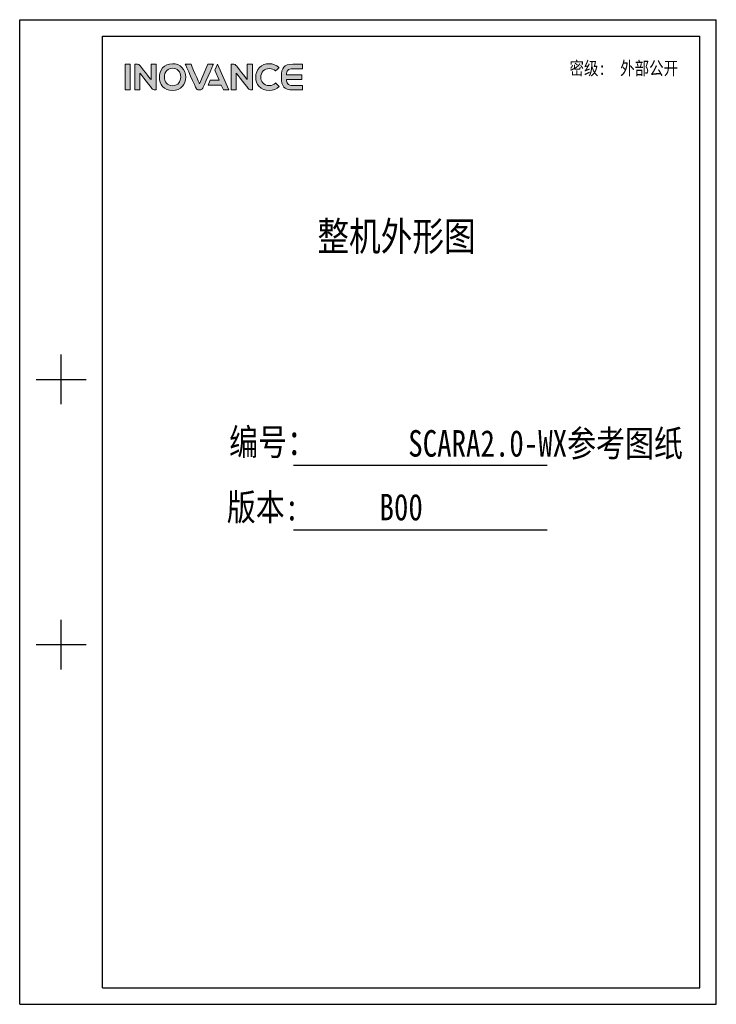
# Model space of a CAD drawing. Header units: millimetres. Extents: x 4086 to 8318, y 123 to 1549.
# Tile 1 of 56: x 4086 to 5094, y 123 to 1549. Entities that reach past the tile are written whole.
import ezdxf
from ezdxf.enums import TextEntityAlignment as Align

# ---------------------------------------------------------------- set-up
doc = ezdxf.new("R2010")
doc.units = ezdxf.units.MM
doc.layers.add('Drawing', color=7, linetype='Continuous')
doc.layers.add('logo-蓝色', color=7, linetype='Continuous', true_color=0x008ccf)
doc.styles.get("Standard").update_dxf_attribs({"font": 'SourceHanSansCN-Normal.ttf'})
doc.styles.add('仿宋体', font='STFANGSO.TTF', dxfattribs={"width": 0.8})

# ---------------------------------------------------------------- blocks, each defined once
blk = doc.blocks.new('1')
at = {"layer": 'logo-蓝色'}
h = blk.add_hatch(color=256, dxfattribs=at)
h.dxf.hatch_style = 1
edge = h.paths.add_edge_path()
edge.add_spline(control_points=[(4238.3, 1447.6), (4238.3, 1447.6), (4245.7, 1447.6), (4245.7, 1447.6), (4245.7, 1447.6), (4245.7, 1447.6), (4245.7, 1484.7), (4245.7, 1484.7), (4245.7, 1484.7), (4245.7, 1484.7), (4238.3, 1484.7), (4238.3, 1484.7), (4238.3, 1484.7), (4238.3, 1484.7), (4238.3, 1447.6), (4238.3, 1447.6)], knot_values=[0, 0, 0, 0, 0.25, 0.25, 0.25, 0.25, 0.5, 0.5, 0.5, 0.5, 0.75, 0.75, 0.75, 0.75, 1, 1, 1, 1], degree=3, periodic=1)
h = blk.add_hatch(color=256, dxfattribs=at)
h.dxf.hatch_style = 1
edge = h.paths.add_edge_path()
edge.add_spline(control_points=[(4275.8, 1484.8), (4275.8, 1484.8), (4275.8, 1462.4), (4275.8, 1462.4), (4275.8, 1462.4), (4275.8, 1462.4), (4259.4, 1483.1), (4259.4, 1483.1), (4259.4, 1483.1), (4258.7, 1484.1), (4257.5, 1484.7), (4256.2, 1484.7), (4256.2, 1484.7), (4256.2, 1484.7), (4252.2, 1484.7), (4252.2, 1484.7), (4252.2, 1484.7), (4252.2, 1484.7), (4252.2, 1447.6), (4252.2, 1447.6), (4252.2, 1447.6), (4252.2, 1447.6), (4259.6, 1447.6), (4259.6, 1447.6), (4259.6, 1447.6), (4259.6, 1447.6), (4259.6, 1471.8), (4259.6, 1471.8), (4259.6, 1471.8), (4259.6, 1471.8), (4278, 1448.7), (4278, 1448.7), (4278, 1448.7), (4278.5, 1448), (4279.3, 1447.6), (4280.3, 1447.6), (4280.3, 1447.6), (4280.3, 1447.6), (4283.2, 1447.6), (4283.2, 1447.6), (4283.2, 1447.6), (4283.2, 1447.6), (4283.2, 1484.8), (4283.2, 1484.8), (4283.2, 1484.8), (4283.2, 1484.8), (4275.8, 1484.8), (4275.8, 1484.8)], knot_values=[0, 0, 0, 0, 0.083333, 0.083333, 0.083333, 0.083333, 0.166667, 0.166667, 0.166667, 0.166667, 0.25, 0.25, 0.25, 0.25, 0.333333, 0.333333, 0.333333, 0.333333, 0.416667, 0.416667, 0.416667, 0.416667, 0.5, 0.5, 0.5, 0.5, 0.583333, 0.583333, 0.583333, 0.583333, 0.666667, 0.666667, 0.666667, 0.666667, 0.75, 0.75, 0.75, 0.75, 0.833333, 0.833333, 0.833333, 0.833333, 0.916667, 0.916667, 0.916667, 0.916667, 1, 1, 1, 1], degree=3, periodic=1)
h = blk.add_hatch(color=256, dxfattribs=at)
h.dxf.hatch_style = 1
edge = h.paths.add_edge_path(flags=16)
edge.add_spline(control_points=[(4298.7, 1475.5), (4300.8, 1477.7), (4303.6, 1478.8), (4307, 1478.8), (4307, 1478.8), (4310.4, 1478.8), (4313.2, 1477.7), (4315.3, 1475.6), (4315.3, 1475.6), (4317.6, 1473.2), (4318.8, 1469.7), (4318.8, 1465.9), (4318.8, 1465.9), (4318.7, 1460), (4315.5, 1453.6), (4307, 1453.6), (4307, 1453.6), (4298.6, 1453.6), (4295.4, 1459.9), (4295.2, 1465.8), (4295.2, 1465.8), (4295.1, 1469.6), (4296.4, 1473.2), (4298.7, 1475.5)], knot_values=[0, 0, 0, 0, 0.166667, 0.166667, 0.166667, 0.166667, 0.333333, 0.333333, 0.333333, 0.333333, 0.5, 0.5, 0.5, 0.5, 0.666667, 0.666667, 0.666667, 0.666667, 0.833333, 0.833333, 0.833333, 0.833333, 1, 1, 1, 1], degree=3, periodic=0)
edge = h.paths.add_edge_path()
edge.add_spline(control_points=[(4307, 1485.5), (4293.9, 1485.5), (4287.9, 1475.4), (4287.9, 1465.9), (4287.9, 1465.9), (4287.9, 1460.8), (4289.6, 1456.1), (4292.6, 1452.7), (4292.6, 1452.7), (4296, 1448.9), (4301, 1446.8), (4307, 1446.8), (4307, 1446.8), (4313, 1446.8), (4318, 1448.9), (4321.4, 1452.8), (4321.4, 1452.8), (4324.3, 1456.2), (4326, 1460.9), (4326.1, 1466), (4326.1, 1466), (4326.1, 1471.5), (4324.1, 1476.7), (4320.6, 1480.2), (4320.6, 1480.2), (4317.2, 1483.7), (4312.5, 1485.5), (4307, 1485.5)], knot_values=[0, 0, 0, 0, 0.142857, 0.142857, 0.142857, 0.142857, 0.285714, 0.285714, 0.285714, 0.285714, 0.428571, 0.428571, 0.428571, 0.428571, 0.571429, 0.571429, 0.571429, 0.571429, 0.714286, 0.714286, 0.714286, 0.714286, 0.857143, 0.857143, 0.857143, 0.857143, 1, 1, 1, 1], degree=3, periodic=0)
h = blk.add_hatch(color=256, dxfattribs=at)
h.dxf.hatch_style = 1
edge = h.paths.add_edge_path()
edge.add_spline(control_points=[(4358, 1484.7), (4358, 1484.7), (4345.8, 1456.4), (4345.8, 1456.4), (4345.8, 1456.4), (4345.8, 1456.4), (4333.7, 1484.7), (4333.7, 1484.7), (4333.7, 1484.7), (4333.7, 1484.7), (4325.4, 1484.7), (4325.4, 1484.7), (4325.4, 1484.7), (4325.4, 1484.7), (4341, 1450), (4341, 1450), (4341, 1450), (4341.6, 1448.6), (4343, 1447.6), (4344.7, 1447.6), (4344.7, 1447.6), (4344.7, 1447.6), (4344.7, 1447.6), (4344.7, 1447.6), (4344.7, 1447.6), (4344.7, 1447.6), (4346.9, 1447.6), (4346.9, 1447.6), (4346.9, 1447.6), (4346.9, 1447.6), (4347, 1447.6), (4347, 1447.6), (4347, 1447.6), (4348.6, 1447.6), (4350, 1448.6), (4350.6, 1450), (4350.6, 1450), (4350.6, 1450), (4366.2, 1484.7), (4366.2, 1484.7), (4366.2, 1484.7), (4366.2, 1484.7), (4358, 1484.7), (4358, 1484.7)], knot_values=[0, 0, 0, 0, 0.090909, 0.090909, 0.090909, 0.090909, 0.181818, 0.181818, 0.181818, 0.181818, 0.272727, 0.272727, 0.272727, 0.272727, 0.363636, 0.363636, 0.363636, 0.363636, 0.454545, 0.454545, 0.454545, 0.454545, 0.545455, 0.545455, 0.545455, 0.545455, 0.636364, 0.636364, 0.636364, 0.636364, 0.727273, 0.727273, 0.727273, 0.727273, 0.818182, 0.818182, 0.818182, 0.818182, 0.909091, 0.909091, 0.909091, 0.909091, 1, 1, 1, 1], degree=3, periodic=1)
h = blk.add_hatch(color=256, dxfattribs=at)
h.dxf.hatch_style = 1
edge = h.paths.add_edge_path()
edge.add_spline(control_points=[(4371.9, 1484.7), (4371.9, 1484.7), (4368.1, 1476.1), (4368.1, 1476.1), (4368.1, 1476.1), (4368.1, 1476.1), (4374.5, 1461.4), (4374.5, 1461.4), (4374.5, 1461.4), (4374.5, 1461.4), (4361.5, 1461.4), (4361.5, 1461.4), (4361.5, 1461.4), (4361.5, 1461.4), (4358.4, 1454.5), (4358.4, 1454.5), (4358.4, 1454.5), (4358.4, 1454.5), (4377.4, 1454.5), (4377.4, 1454.5), (4377.4, 1454.5), (4377.4, 1454.5), (4380.5, 1447.6), (4380.5, 1447.6), (4380.5, 1447.6), (4380.5, 1447.6), (4388.6, 1447.6), (4388.6, 1447.6), (4388.6, 1447.6), (4388.6, 1447.6), (4371.9, 1484.7), (4371.9, 1484.7)], knot_values=[0, 0, 0, 0, 0.125, 0.125, 0.125, 0.125, 0.25, 0.25, 0.25, 0.25, 0.375, 0.375, 0.375, 0.375, 0.5, 0.5, 0.5, 0.5, 0.625, 0.625, 0.625, 0.625, 0.75, 0.75, 0.75, 0.75, 0.875, 0.875, 0.875, 0.875, 1, 1, 1, 1], degree=3, periodic=1)
h = blk.add_hatch(color=256, dxfattribs=at)
h.dxf.hatch_style = 1
edge = h.paths.add_edge_path()
edge.add_spline(control_points=[(4415.2, 1484.8), (4415.2, 1484.8), (4415.2, 1462.4), (4415.2, 1462.4), (4415.2, 1462.4), (4415.2, 1462.4), (4398.8, 1483.1), (4398.8, 1483.1), (4398.8, 1483.1), (4398.1, 1484.1), (4397, 1484.7), (4395.7, 1484.7), (4395.7, 1484.7), (4395.7, 1484.7), (4391.7, 1484.7), (4391.7, 1484.7), (4391.7, 1484.7), (4391.7, 1484.7), (4391.7, 1447.6), (4391.7, 1447.6), (4391.7, 1447.6), (4391.7, 1447.6), (4399, 1447.6), (4399, 1447.6), (4399, 1447.6), (4399, 1447.6), (4399, 1471.8), (4399, 1471.8), (4399, 1471.8), (4399, 1471.8), (4417.4, 1448.7), (4417.4, 1448.7), (4417.4, 1448.7), (4418, 1448), (4418.8, 1447.6), (4419.7, 1447.6), (4419.7, 1447.6), (4419.7, 1447.6), (4422.6, 1447.6), (4422.6, 1447.6), (4422.6, 1447.6), (4422.6, 1447.6), (4422.6, 1484.8), (4422.6, 1484.8), (4422.6, 1484.8), (4422.6, 1484.8), (4415.2, 1484.8), (4415.2, 1484.8)], knot_values=[0, 0, 0, 0, 0.083333, 0.083333, 0.083333, 0.083333, 0.166667, 0.166667, 0.166667, 0.166667, 0.25, 0.25, 0.25, 0.25, 0.333333, 0.333333, 0.333333, 0.333333, 0.416667, 0.416667, 0.416667, 0.416667, 0.5, 0.5, 0.5, 0.5, 0.583333, 0.583333, 0.583333, 0.583333, 0.666667, 0.666667, 0.666667, 0.666667, 0.75, 0.75, 0.75, 0.75, 0.833333, 0.833333, 0.833333, 0.833333, 0.916667, 0.916667, 0.916667, 0.916667, 1, 1, 1, 1], degree=3, periodic=1)
h = blk.add_hatch(color=256, dxfattribs=at)
h.dxf.hatch_style = 1
edge = h.paths.add_edge_path()
edge.add_spline(control_points=[(4456.1, 1457.4), (4453.9, 1455.2), (4450.4, 1453.8), (4447.1, 1453.8), (4447.1, 1453.8), (4438, 1453.8), (4434.7, 1460.1), (4434.7, 1466), (4434.7, 1466), (4434.7, 1469.5), (4435.9, 1472.8), (4438.2, 1475.1), (4438.2, 1475.1), (4440.4, 1477.3), (4443.4, 1478.4), (4447.1, 1478.4), (4447.1, 1478.4), (4450.5, 1478.4), (4453.5, 1477.2), (4455.8, 1475), (4455.8, 1475), (4455.8, 1475), (4455.9, 1474.9), (4455.9, 1474.9), (4455.9, 1474.9), (4455.9, 1474.9), (4460.9, 1479.7), (4460.9, 1479.7), (4460.9, 1479.7), (4460.9, 1479.7), (4460.7, 1479.8), (4460.7, 1479.8), (4460.7, 1479.8), (4456.9, 1483.5), (4452.2, 1485.5), (4447.1, 1485.5), (4447.1, 1485.5), (4441.3, 1485.5), (4436.4, 1483.6), (4432.9, 1480.1), (4432.9, 1480.1), (4429.4, 1476.6), (4427.4, 1471.4), (4427.4, 1465.9), (4427.4, 1465.9), (4427.5, 1460.8), (4429.1, 1456.1), (4432.1, 1452.8), (4432.1, 1452.8), (4435.6, 1448.9), (4440.8, 1446.8), (4447.1, 1446.8), (4447.1, 1446.8), (4452.6, 1446.8), (4457.5, 1448.7), (4461.2, 1452.3), (4461.2, 1452.3), (4461.2, 1452.3), (4461.3, 1452.5), (4461.3, 1452.5), (4461.3, 1452.5), (4461.3, 1452.5), (4456.3, 1457.6), (4456.3, 1457.6), (4456.3, 1457.6), (4456.3, 1457.6), (4456.1, 1457.4), (4456.1, 1457.4)], knot_values=[0, 0, 0, 0, 0.058824, 0.058824, 0.058824, 0.058824, 0.117647, 0.117647, 0.117647, 0.117647, 0.176471, 0.176471, 0.176471, 0.176471, 0.235294, 0.235294, 0.235294, 0.235294, 0.294118, 0.294118, 0.294118, 0.294118, 0.352941, 0.352941, 0.352941, 0.352941, 0.411765, 0.411765, 0.411765, 0.411765, 0.470588, 0.470588, 0.470588, 0.470588, 0.529412, 0.529412, 0.529412, 0.529412, 0.588235, 0.588235, 0.588235, 0.588235, 0.647059, 0.647059, 0.647059, 0.647059, 0.705882, 0.705882, 0.705882, 0.705882, 0.764706, 0.764706, 0.764706, 0.764706, 0.823529, 0.823529, 0.823529, 0.823529, 0.882353, 0.882353, 0.882353, 0.882353, 0.941176, 0.941176, 0.941176, 0.941176, 1, 1, 1, 1], degree=3, periodic=0)
h = blk.add_hatch(color=256, dxfattribs=at)
h.dxf.hatch_style = 1
edge = h.paths.add_edge_path()
edge.add_spline(control_points=[(4481.2, 1478.2), (4481.2, 1478.2), (4495.1, 1478.2), (4495.1, 1478.2), (4495.1, 1478.2), (4495.1, 1478.2), (4495.1, 1484.7), (4495.1, 1484.7), (4495.1, 1484.7), (4495.1, 1484.7), (4481.1, 1484.7), (4481.1, 1484.7), (4481.1, 1484.7), (4468.1, 1484.7), (4464.6, 1479.8), (4464.6, 1466.6), (4464.6, 1466.6), (4464.6, 1466.6), (4464.6, 1466.2), (4464.6, 1466.2), (4464.6, 1466.2), (4464.6, 1466.2), (4464.6, 1466.2), (4464.6, 1466.2), (4464.6, 1466.2), (4464.6, 1466.2), (4464.6, 1466.1), (4464.6, 1466.1), (4464.6, 1466.1), (4464.6, 1466.1), (4464.6, 1466.1), (4464.6, 1466.1), (4464.6, 1466.1), (4464.6, 1466.1), (4464.6, 1465.7), (4464.6, 1465.7), (4464.6, 1465.7), (4464.6, 1452.5), (4468.1, 1447.6), (4481.1, 1447.6), (4481.1, 1447.6), (4481.1, 1447.6), (4495.1, 1447.6), (4495.1, 1447.6), (4495.1, 1447.6), (4495.1, 1447.6), (4495.1, 1454), (4495.1, 1454), (4495.1, 1454), (4495.1, 1454), (4481.2, 1454), (4481.2, 1454), (4481.2, 1454), (4477.8, 1454), (4475.2, 1454.7), (4473.7, 1456.5), (4473.7, 1456.5), (4472.4, 1457.9), (4471.8, 1460.1), (4471.7, 1462.7), (4471.7, 1462.7), (4471.7, 1462.7), (4493.9, 1462.7), (4493.9, 1462.7), (4493.9, 1462.7), (4493.9, 1462.7), (4493.9, 1466.2), (4493.9, 1466.2), (4493.9, 1466.2), (4493.9, 1466.2), (4493.9, 1469.6), (4493.9, 1469.6), (4493.9, 1469.6), (4493.9, 1469.6), (4471.7, 1469.6), (4471.7, 1469.6), (4471.7, 1469.6), (4471.8, 1472.2), (4472.4, 1474.4), (4473.7, 1475.8), (4473.7, 1475.8), (4475.2, 1477.6), (4477.8, 1478.2), (4481.2, 1478.2)], knot_values=[0, 0, 0, 0, 0.047619, 0.047619, 0.047619, 0.047619, 0.095238, 0.095238, 0.095238, 0.095238, 0.142857, 0.142857, 0.142857, 0.142857, 0.190476, 0.190476, 0.190476, 0.190476, 0.238095, 0.238095, 0.238095, 0.238095, 0.285714, 0.285714, 0.285714, 0.285714, 0.333333, 0.333333, 0.333333, 0.333333, 0.380952, 0.380952, 0.380952, 0.380952, 0.428571, 0.428571, 0.428571, 0.428571, 0.47619, 0.47619, 0.47619, 0.47619, 0.52381, 0.52381, 0.52381, 0.52381, 0.571429, 0.571429, 0.571429, 0.571429, 0.619048, 0.619048, 0.619048, 0.619048, 0.666667, 0.666667, 0.666667, 0.666667, 0.714286, 0.714286, 0.714286, 0.714286, 0.761905, 0.761905, 0.761905, 0.761905, 0.809524, 0.809524, 0.809524, 0.809524, 0.857143, 0.857143, 0.857143, 0.857143, 0.904762, 0.904762, 0.904762, 0.904762, 0.952381, 0.952381, 0.952381, 0.952381, 1, 1, 1, 1], degree=3, periodic=0)
at = {"linetype": 'Continuous'}
for p, q in [((4085.7, 1549.2), (5094, 1549.2)), ((4085.7, 123.2), (4085.7, 1549.2)), ((5094, 123.2), (5094, 1549.2)), ((4205.8, 1525.2), (5070, 1525.2)), ((4205.8, 147.2), (4205.8, 1525.2)), ((5070, 147.2), (5070, 1525.2)), ((4145.8, 992.3), (4145.8, 1064.3)), ((4109.7, 1028.3), (4181.8, 1028.3)), ((4481.9, 903.9), (4849.2, 903.9)), ((4482.1, 810.5), (4849.2, 810.5)), ((4145.8, 608.2), (4145.8, 680.2)), ((4109.7, 644.2), (4181.8, 644.2)), ((4205.8, 147.2), (5070, 147.2)), ((4085.7, 123.2), (5094, 123.2))]:
    blk.add_line(p, q, dxfattribs=at)
at = {"layer": 'logo-蓝色', "lineweight": 9}
for points, knots in [([(4245.7, 1484.7), (4245.7, 1484.7), (4245.7, 1484.7), (4238.3, 1484.7), (4238.3, 1484.7)], [0.5, 0.5, 0.5, 0.5, 0.5, 0.75, 0.75, 0.75, 0.75]), ([(4238.3, 1484.7), (4238.3, 1484.7), (4238.3, 1484.7), (4238.3, 1447.6), (4238.3, 1447.6)], [0.75, 0.75, 0.75, 0.75, 0.75, 1, 1, 1, 1]), ([(4245.7, 1447.6), (4245.7, 1447.6), (4245.7, 1447.6), (4245.7, 1484.7), (4245.7, 1484.7)], [0.25, 0.25, 0.25, 0.25, 0.25, 0.5, 0.5, 0.5, 0.5]), ([(4256.2, 1484.7), (4256.2, 1484.7), (4256.2, 1484.7), (4252.2, 1484.7), (4252.2, 1484.7)], [0.25, 0.25, 0.25, 0.25, 0.25000001, 0.33333333, 0.33333333, 0.33333333, 0.33333333]), ([(4252.2, 1484.7), (4252.2, 1484.7), (4252.2, 1484.7), (4252.2, 1447.6), (4252.2, 1447.6)], [0.33333333, 0.33333333, 0.33333333, 0.33333333, 0.33333334, 0.41666667, 0.41666667, 0.41666667, 0.41666667]), ([(4259.4, 1483.1), (4259.4, 1483.1), (4258.7, 1484.1), (4257.5, 1484.7), (4256.2, 1484.7)], [0.16666667, 0.16666667, 0.16666667, 0.16666667, 0.16666668, 0.25, 0.25, 0.25, 0.25]), ([(4275.8, 1462.4), (4275.8, 1462.4), (4275.8, 1462.4), (4259.4, 1483.1), (4259.4, 1483.1)], [0.08333333, 0.08333333, 0.08333333, 0.08333333, 0.08333334, 0.16666667, 0.16666667, 0.16666667, 0.16666667]), ([(4283.2, 1484.8), (4283.2, 1484.8), (4283.2, 1484.8), (4275.8, 1484.8), (4275.8, 1484.8)], [0.91666667, 0.91666667, 0.91666667, 0.91666667, 0.91666668, 1, 1, 1, 1]), ([(4283.2, 1447.6), (4283.2, 1447.6), (4283.2, 1447.6), (4283.2, 1484.8), (4283.2, 1484.8)], [0.83333333, 0.83333333, 0.83333333, 0.83333333, 0.83333334, 0.91666667, 0.91666667, 0.91666667, 0.91666667]), ([(4320.6, 1480.2), (4320.6, 1480.2), (4317.2, 1483.7), (4312.5, 1485.5), (4307, 1485.5)], [0.8571429, 0.8571429, 0.8571429, 0.8571429, 0.8571429, 1, 1, 1, 1]), ([(4333.7, 1484.7), (4333.7, 1484.7), (4333.7, 1484.7), (4325.4, 1484.7), (4325.4, 1484.7)], [0.18181818, 0.18181818, 0.18181818, 0.18181818, 0.18181819, 0.27272727, 0.27272727, 0.27272727, 0.27272727]), ([(4325.4, 1484.7), (4325.4, 1484.7), (4325.4, 1484.7), (4341, 1450), (4341, 1450)], [0.27272727, 0.27272727, 0.27272727, 0.27272727, 0.27272728, 0.36363636, 0.36363636, 0.36363636, 0.36363636]), ([(4345.8, 1456.4), (4345.8, 1456.4), (4345.8, 1456.4), (4333.7, 1484.7), (4333.7, 1484.7)], [0.09090909, 0.09090909, 0.09090909, 0.09090909, 0.0909091, 0.18181818, 0.18181818, 0.18181818, 0.18181818]), ([(4350.6, 1450), (4350.6, 1450), (4350.6, 1450), (4366.2, 1484.7), (4366.2, 1484.7)], [0.81818182, 0.81818182, 0.81818182, 0.81818182, 0.81818183, 0.90909091, 0.90909091, 0.90909091, 0.90909091]), ([(4366.2, 1484.7), (4366.2, 1484.7), (4366.2, 1484.7), (4358, 1484.7), (4358, 1484.7)], [0.90909091, 0.90909091, 0.90909091, 0.90909091, 0.90909092, 1, 1, 1, 1]), ([(4388.6, 1447.6), (4388.6, 1447.6), (4388.6, 1447.6), (4371.9, 1484.7), (4371.9, 1484.7)], [0.875, 0.875, 0.875, 0.875, 0.875, 1, 1, 1, 1]), ([(4395.7, 1484.7), (4395.7, 1484.7), (4395.7, 1484.7), (4391.7, 1484.7), (4391.7, 1484.7)], [0.25, 0.25, 0.25, 0.25, 0.25000001, 0.33333333, 0.33333333, 0.33333333, 0.33333333]), ([(4391.7, 1484.7), (4391.7, 1484.7), (4391.7, 1484.7), (4391.7, 1447.6), (4391.7, 1447.6)], [0.33333333, 0.33333333, 0.33333333, 0.33333333, 0.33333334, 0.41666667, 0.41666667, 0.41666667, 0.41666667]), ([(4398.8, 1483.1), (4398.8, 1483.1), (4398.1, 1484.1), (4397, 1484.7), (4395.7, 1484.7)], [0.16666667, 0.16666667, 0.16666667, 0.16666667, 0.16666668, 0.25, 0.25, 0.25, 0.25]), ([(4415.2, 1462.4), (4415.2, 1462.4), (4415.2, 1462.4), (4398.8, 1483.1), (4398.8, 1483.1)], [0.08333333, 0.08333333, 0.08333333, 0.08333333, 0.08333334, 0.16666667, 0.16666667, 0.16666667, 0.16666667]), ([(4422.6, 1484.8), (4422.6, 1484.8), (4422.6, 1484.8), (4415.2, 1484.8), (4415.2, 1484.8)], [0.91666667, 0.91666667, 0.91666667, 0.91666667, 0.91666668, 1, 1, 1, 1]), ([(4422.6, 1447.6), (4422.6, 1447.6), (4422.6, 1447.6), (4422.6, 1484.8), (4422.6, 1484.8)], [0.83333333, 0.83333333, 0.83333333, 0.83333333, 0.83333334, 0.91666667, 0.91666667, 0.91666667, 0.91666667]), ([(4460.7, 1479.8), (4460.7, 1479.8), (4456.9, 1483.5), (4452.2, 1485.5), (4447.1, 1485.5), (4447.1, 1485.5), (4441.3, 1485.5), (4436.4, 1483.6), (4432.9, 1480.1)], [0.4705882, 0.4705882, 0.4705882, 0.4705882, 0.4705882, 0.5294118, 0.5294118, 0.5294118, 0.5294118, 0.5882353, 0.5882353, 0.5882353, 0.5882353]), ([(4481.1, 1484.7), (4481.1, 1484.7), (4468.1, 1484.7), (4464.6, 1479.8), (4464.6, 1466.6)], [0.14285714, 0.14285714, 0.14285714, 0.14285714, 0.14285715, 0.19047619, 0.19047619, 0.19047619, 0.19047619]), ([(4495.1, 1484.7), (4495.1, 1484.7), (4495.1, 1484.7), (4481.1, 1484.7), (4481.1, 1484.7)], [0.0952381, 0.0952381, 0.0952381, 0.0952381, 0.09523811, 0.14285714, 0.14285714, 0.14285714, 0.14285714]), ([(4495.1, 1478.2), (4495.1, 1478.2), (4495.1, 1478.2), (4495.1, 1484.7), (4495.1, 1484.7)], [0.04761905, 0.04761905, 0.04761905, 0.04761905, 0.04761906, 0.0952381, 0.0952381, 0.0952381, 0.0952381]), ([(4259.6, 1447.6), (4259.6, 1447.6), (4259.6, 1447.6), (4259.6, 1471.8), (4259.6, 1471.8)], [0.5, 0.5, 0.5, 0.5, 0.50000001, 0.58333333, 0.58333333, 0.58333333, 0.58333333]), ([(4259.6, 1471.8), (4259.6, 1471.8), (4259.6, 1471.8), (4278, 1448.7), (4278, 1448.7)], [0.58333333, 0.58333333, 0.58333333, 0.58333333, 0.58333334, 0.66666667, 0.66666667, 0.66666667, 0.66666667]), ([(4295.2, 1465.8), (4295.2, 1465.8), (4295.1, 1469.6), (4296.4, 1473.2), (4298.7, 1475.5)], [0.8333333, 0.8333333, 0.8333333, 0.8333333, 0.8333333, 1, 1, 1, 1]), ([(4307, 1478.8), (4307, 1478.8), (4310.4, 1478.8), (4313.2, 1477.7), (4315.3, 1475.6)], [0.1666667, 0.1666667, 0.1666667, 0.1666667, 0.1666667, 0.3333333, 0.3333333, 0.3333333, 0.3333333]), ([(4315.3, 1475.6), (4315.3, 1475.6), (4317.6, 1473.2), (4318.8, 1469.7), (4318.8, 1465.9)], [0.3333333, 0.3333333, 0.3333333, 0.3333333, 0.3333333, 0.5, 0.5, 0.5, 0.5]), ([(4326.1, 1466), (4326.1, 1466), (4326.1, 1471.5), (4324.1, 1476.7), (4320.6, 1480.2)], [0.7142857, 0.7142857, 0.7142857, 0.7142857, 0.7142857, 0.8571429, 0.8571429, 0.8571429, 0.8571429]), ([(4368.1, 1476.1), (4368.1, 1476.1), (4368.1, 1476.1), (4374.5, 1461.4), (4374.5, 1461.4)], [0.125, 0.125, 0.125, 0.125, 0.125, 0.25, 0.25, 0.25, 0.25]), ([(4399, 1447.6), (4399, 1447.6), (4399, 1447.6), (4399, 1471.8), (4399, 1471.8)], [0.5, 0.5, 0.5, 0.5, 0.50000001, 0.58333333, 0.58333333, 0.58333333, 0.58333333]), ([(4399, 1471.8), (4399, 1471.8), (4399, 1471.8), (4417.4, 1448.7), (4417.4, 1448.7)], [0.58333333, 0.58333333, 0.58333333, 0.58333333, 0.58333334, 0.66666667, 0.66666667, 0.66666667, 0.66666667]), ([(4432.9, 1480.1), (4432.9, 1480.1), (4429.4, 1476.6), (4427.4, 1471.4), (4427.4, 1465.9)], [0.58823529, 0.58823529, 0.58823529, 0.58823529, 0.5882353, 0.64705882, 0.64705882, 0.64705882, 0.64705882]), ([(4434.7, 1466), (4434.7, 1466), (4434.7, 1469.5), (4435.9, 1472.8), (4438.2, 1475.1)], [0.11764706, 0.11764706, 0.11764706, 0.11764706, 0.11764707, 0.17647059, 0.17647059, 0.17647059, 0.17647059]), ([(4438.2, 1475.1), (4438.2, 1475.1), (4440.4, 1477.3), (4443.4, 1478.4), (4447.1, 1478.4)], [0.17647059, 0.17647059, 0.17647059, 0.17647059, 0.1764706, 0.23529412, 0.23529412, 0.23529412, 0.23529412]), ([(4447.1, 1478.4), (4447.1, 1478.4), (4450.5, 1478.4), (4453.5, 1477.2), (4455.8, 1475)], [0.23529412, 0.23529412, 0.23529412, 0.23529412, 0.23529413, 0.29411765, 0.29411765, 0.29411765, 0.29411765]), ([(4455.8, 1475), (4455.8, 1475), (4455.8, 1475), (4455.9, 1474.9), (4455.9, 1474.9)], [0.29411765, 0.29411765, 0.29411765, 0.29411765, 0.29411766, 0.35294118, 0.35294118, 0.35294118, 0.35294118]), ([(4455.9, 1474.9), (4455.9, 1474.9), (4455.9, 1474.9), (4460.9, 1479.7), (4460.9, 1479.7)], [0.35294118, 0.35294118, 0.35294118, 0.35294118, 0.35294119, 0.41176471, 0.41176471, 0.41176471, 0.41176471]), ([(4460.9, 1479.7), (4460.9, 1479.7), (4460.9, 1479.7), (4460.7, 1479.8), (4460.7, 1479.8)], [0.41176471, 0.41176471, 0.41176471, 0.41176471, 0.41176472, 0.47058824, 0.47058824, 0.47058824, 0.47058824]), ([(4471.7, 1469.6), (4471.7, 1469.6), (4471.8, 1472.2), (4472.4, 1474.4), (4473.7, 1475.8)], [0.9047619, 0.9047619, 0.9047619, 0.9047619, 0.90476191, 0.95238095, 0.95238095, 0.95238095, 0.95238095]), ([(4493.9, 1469.6), (4493.9, 1469.6), (4493.9, 1469.6), (4471.7, 1469.6), (4471.7, 1469.6)], [0.85714286, 0.85714286, 0.85714286, 0.85714286, 0.85714287, 0.9047619, 0.9047619, 0.9047619, 0.9047619]), ([(4473.7, 1475.8), (4473.7, 1475.8), (4475.2, 1477.6), (4477.8, 1478.2), (4481.2, 1478.2)], [0.95238095, 0.95238095, 0.95238095, 0.95238095, 0.95238096, 1, 1, 1, 1]), ([(4493.9, 1466.2), (4493.9, 1466.2), (4493.9, 1466.2), (4493.9, 1469.6), (4493.9, 1469.6)], [0.80952381, 0.80952381, 0.80952381, 0.80952381, 0.80952382, 0.85714286, 0.85714286, 0.85714286, 0.85714286]), ([(4287.9, 1465.9), (4287.9, 1465.9), (4287.9, 1460.8), (4289.6, 1456.1), (4292.6, 1452.7)], [0.1428571, 0.1428571, 0.1428571, 0.1428571, 0.1428572, 0.2857143, 0.2857143, 0.2857143, 0.2857143]), ([(4318.8, 1465.9), (4318.8, 1465.9), (4318.7, 1460), (4315.5, 1453.6), (4307, 1453.6), (4307, 1453.6), (4298.6, 1453.6), (4295.4, 1459.9), (4295.2, 1465.8)], [0.5, 0.5, 0.5, 0.5, 0.5, 0.6666667, 0.6666667, 0.6666667, 0.6666667, 0.8333333, 0.8333333, 0.8333333, 0.8333333]), ([(4321.4, 1452.8), (4321.4, 1452.8), (4324.3, 1456.2), (4326, 1460.9), (4326.1, 1466)], [0.5714286, 0.5714286, 0.5714286, 0.5714286, 0.5714286, 0.7142857, 0.7142857, 0.7142857, 0.7142857]), ([(4361.5, 1461.4), (4361.5, 1461.4), (4361.5, 1461.4), (4358.4, 1454.5), (4358.4, 1454.5)], [0.375, 0.375, 0.375, 0.375, 0.375, 0.5, 0.5, 0.5, 0.5]), ([(4374.5, 1461.4), (4374.5, 1461.4), (4374.5, 1461.4), (4361.5, 1461.4), (4361.5, 1461.4)], [0.25, 0.25, 0.25, 0.25, 0.25, 0.375, 0.375, 0.375, 0.375]), ([(4427.4, 1465.9), (4427.4, 1465.9), (4427.5, 1460.8), (4429.1, 1456.1), (4432.1, 1452.8)], [0.64705882, 0.64705882, 0.64705882, 0.64705882, 0.64705883, 0.70588235, 0.70588235, 0.70588235, 0.70588235]), ([(4456.1, 1457.4), (4453.9, 1455.2), (4450.4, 1453.8), (4447.1, 1453.8), (4447.1, 1453.8), (4438, 1453.8), (4434.7, 1460.1), (4434.7, 1466)], [0, 0, 0, 0, 0.0588235, 0.0588235, 0.0588235, 0.0588235, 0.1176471, 0.1176471, 0.1176471, 0.1176471]), ([(4456.3, 1457.6), (4456.3, 1457.6), (4456.3, 1457.6), (4456.1, 1457.4), (4456.1, 1457.4)], [0.94117647, 0.94117647, 0.94117647, 0.94117647, 0.94117648, 1, 1, 1, 1]), ([(4461.3, 1452.5), (4461.3, 1452.5), (4461.3, 1452.5), (4456.3, 1457.6), (4456.3, 1457.6)], [0.88235294, 0.88235294, 0.88235294, 0.88235294, 0.88235295, 0.94117647, 0.94117647, 0.94117647, 0.94117647]), ([(4464.6, 1466.6), (4464.6, 1466.6), (4464.6, 1466.6), (4464.6, 1466.2), (4464.6, 1466.2)], [0.19047619, 0.19047619, 0.19047619, 0.19047619, 0.1904762, 0.23809524, 0.23809524, 0.23809524, 0.23809524]), ([(4464.6, 1466.2), (4464.6, 1466.2), (4464.6, 1466.2), (4464.6, 1466.2), (4464.6, 1466.2)], [0.23809524, 0.23809524, 0.23809524, 0.23809524, 0.23809525, 0.28571429, 0.28571429, 0.28571429, 0.28571429]), ([(4464.6, 1466.2), (4464.6, 1466.2), (4464.6, 1466.2), (4464.6, 1466.1), (4464.6, 1466.1)], [0.28571429, 0.28571429, 0.28571429, 0.28571429, 0.2857143, 0.33333333, 0.33333333, 0.33333333, 0.33333333]), ([(4464.6, 1466.1), (4464.6, 1466.1), (4464.6, 1466.1), (4464.6, 1466.1), (4464.6, 1466.1)], [0.33333333, 0.33333333, 0.33333333, 0.33333333, 0.33333334, 0.38095238, 0.38095238, 0.38095238, 0.38095238]), ([(4464.6, 1466.1), (4464.6, 1466.1), (4464.6, 1466.1), (4464.6, 1465.7), (4464.6, 1465.7)], [0.38095238, 0.38095238, 0.38095238, 0.38095238, 0.38095239, 0.42857143, 0.42857143, 0.42857143, 0.42857143]), ([(4464.6, 1465.7), (4464.6, 1465.7), (4464.6, 1452.5), (4468.1, 1447.6), (4481.1, 1447.6)], [0.42857143, 0.42857143, 0.42857143, 0.42857143, 0.42857144, 0.47619048, 0.47619048, 0.47619048, 0.47619048]), ([(4473.7, 1456.5), (4473.7, 1456.5), (4472.4, 1457.9), (4471.8, 1460.1), (4471.7, 1462.7)], [0.66666667, 0.66666667, 0.66666667, 0.66666667, 0.66666668, 0.71428571, 0.71428571, 0.71428571, 0.71428571]), ([(4471.7, 1462.7), (4471.7, 1462.7), (4471.7, 1462.7), (4493.9, 1462.7), (4493.9, 1462.7)], [0.71428571, 0.71428571, 0.71428571, 0.71428571, 0.71428572, 0.76190476, 0.76190476, 0.76190476, 0.76190476]), ([(4495.1, 1454), (4495.1, 1454), (4495.1, 1454), (4481.2, 1454), (4481.2, 1454), (4481.2, 1454), (4477.8, 1454), (4475.2, 1454.7), (4473.7, 1456.5)], [0.57142857, 0.57142857, 0.57142857, 0.57142857, 0.57142858, 0.61904762, 0.61904762, 0.61904762, 0.61904763, 0.66666667, 0.66666667, 0.66666667, 0.66666667]), ([(4493.9, 1462.7), (4493.9, 1462.7), (4493.9, 1462.7), (4493.9, 1466.2), (4493.9, 1466.2)], [0.76190476, 0.76190476, 0.76190476, 0.76190476, 0.76190477, 0.80952381, 0.80952381, 0.80952381, 0.80952381]), ([(4252.2, 1447.6), (4252.2, 1447.6), (4252.2, 1447.6), (4259.6, 1447.6), (4259.6, 1447.6)], [0.41666667, 0.41666667, 0.41666667, 0.41666667, 0.41666668, 0.5, 0.5, 0.5, 0.5]), ([(4278, 1448.7), (4278, 1448.7), (4278.5, 1448), (4279.3, 1447.6), (4280.3, 1447.6)], [0.66666667, 0.66666667, 0.66666667, 0.66666667, 0.66666668, 0.75, 0.75, 0.75, 0.75]), ([(4280.3, 1447.6), (4280.3, 1447.6), (4280.3, 1447.6), (4283.2, 1447.6), (4283.2, 1447.6)], [0.75, 0.75, 0.75, 0.75, 0.75000001, 0.83333333, 0.83333333, 0.83333333, 0.83333333]), ([(4292.6, 1452.7), (4292.6, 1452.7), (4296, 1448.9), (4301, 1446.8), (4307, 1446.8)], [0.2857143, 0.2857143, 0.2857143, 0.2857143, 0.2857143, 0.4285714, 0.4285714, 0.4285714, 0.4285714]), ([(4307, 1446.8), (4307, 1446.8), (4313, 1446.8), (4318, 1448.9), (4321.4, 1452.8)], [0.4285714, 0.4285714, 0.4285714, 0.4285714, 0.4285714, 0.5714286, 0.5714286, 0.5714286, 0.5714286]), ([(4341, 1450), (4341, 1450), (4341.6, 1448.6), (4343, 1447.6), (4344.7, 1447.6)], [0.36363636, 0.36363636, 0.36363636, 0.36363636, 0.36363637, 0.45454545, 0.45454545, 0.45454545, 0.45454545]), ([(4344.7, 1447.6), (4344.7, 1447.6), (4344.7, 1447.6), (4344.7, 1447.6), (4344.7, 1447.6)], [0.45454545, 0.45454545, 0.45454545, 0.45454545, 0.45454546, 0.54545455, 0.54545455, 0.54545455, 0.54545455]), ([(4344.7, 1447.6), (4344.7, 1447.6), (4344.7, 1447.6), (4346.9, 1447.6), (4346.9, 1447.6)], [0.54545455, 0.54545455, 0.54545455, 0.54545455, 0.54545456, 0.63636364, 0.63636364, 0.63636364, 0.63636364]), ([(4346.9, 1447.6), (4346.9, 1447.6), (4346.9, 1447.6), (4347, 1447.6), (4347, 1447.6)], [0.63636364, 0.63636364, 0.63636364, 0.63636364, 0.63636365, 0.72727273, 0.72727273, 0.72727273, 0.72727273]), ([(4347, 1447.6), (4347, 1447.6), (4348.6, 1447.6), (4350, 1448.6), (4350.6, 1450)], [0.72727273, 0.72727273, 0.72727273, 0.72727273, 0.72727274, 0.81818182, 0.81818182, 0.81818182, 0.81818182]), ([(4358.4, 1454.5), (4358.4, 1454.5), (4358.4, 1454.5), (4377.4, 1454.5), (4377.4, 1454.5)], [0.5, 0.5, 0.5, 0.5, 0.5, 0.625, 0.625, 0.625, 0.625]), ([(4377.4, 1454.5), (4377.4, 1454.5), (4377.4, 1454.5), (4380.5, 1447.6), (4380.5, 1447.6)], [0.625, 0.625, 0.625, 0.625, 0.625, 0.75, 0.75, 0.75, 0.75]), ([(4380.5, 1447.6), (4380.5, 1447.6), (4380.5, 1447.6), (4388.6, 1447.6), (4388.6, 1447.6)], [0.75, 0.75, 0.75, 0.75, 0.75, 0.875, 0.875, 0.875, 0.875]), ([(4391.7, 1447.6), (4391.7, 1447.6), (4391.7, 1447.6), (4399, 1447.6), (4399, 1447.6)], [0.41666667, 0.41666667, 0.41666667, 0.41666667, 0.41666668, 0.5, 0.5, 0.5, 0.5]), ([(4417.4, 1448.7), (4417.4, 1448.7), (4418, 1448), (4418.8, 1447.6), (4419.7, 1447.6)], [0.66666667, 0.66666667, 0.66666667, 0.66666667, 0.66666668, 0.75, 0.75, 0.75, 0.75]), ([(4419.7, 1447.6), (4419.7, 1447.6), (4419.7, 1447.6), (4422.6, 1447.6), (4422.6, 1447.6)], [0.75, 0.75, 0.75, 0.75, 0.75000001, 0.83333333, 0.83333333, 0.83333333, 0.83333333]), ([(4432.1, 1452.8), (4432.1, 1452.8), (4435.6, 1448.9), (4440.8, 1446.8), (4447.1, 1446.8), (4447.1, 1446.8), (4452.6, 1446.8), (4457.5, 1448.7), (4461.2, 1452.3)], [0.7058824, 0.7058824, 0.7058824, 0.7058824, 0.7058824, 0.7647059, 0.7647059, 0.7647059, 0.7647059, 0.8235294, 0.8235294, 0.8235294, 0.8235294]), ([(4461.2, 1452.3), (4461.2, 1452.3), (4461.2, 1452.3), (4461.3, 1452.5), (4461.3, 1452.5)], [0.82352941, 0.82352941, 0.82352941, 0.82352941, 0.82352942, 0.88235294, 0.88235294, 0.88235294, 0.88235294]), ([(4481.1, 1447.6), (4481.1, 1447.6), (4481.1, 1447.6), (4495.1, 1447.6), (4495.1, 1447.6)], [0.47619048, 0.47619048, 0.47619048, 0.47619048, 0.47619049, 0.52380952, 0.52380952, 0.52380952, 0.52380952]), ([(4495.1, 1447.6), (4495.1, 1447.6), (4495.1, 1447.6), (4495.1, 1454), (4495.1, 1454)], [0.52380952, 0.52380952, 0.52380952, 0.52380952, 0.52380953, 0.57142857, 0.57142857, 0.57142857, 0.57142857])]:
    blk.add_open_spline(points, degree=3, knots=knots, dxfattribs=at)
for points in [[(4275.8, 1484.8), (4275.8, 1484.8), (4275.8, 1462.4), (4275.8, 1462.4)], [(4307, 1485.5), (4293.9, 1485.5), (4287.9, 1475.4), (4287.9, 1465.9)], [(4358, 1484.7), (4358, 1484.7), (4345.8, 1456.4), (4345.8, 1456.4)], [(4371.9, 1484.7), (4371.9, 1484.7), (4368.1, 1476.1), (4368.1, 1476.1)], [(4415.2, 1484.8), (4415.2, 1484.8), (4415.2, 1462.4), (4415.2, 1462.4)], [(4298.7, 1475.5), (4300.8, 1477.7), (4303.6, 1478.8), (4307, 1478.8)], [(4481.2, 1478.2), (4481.2, 1478.2), (4495.1, 1478.2), (4495.1, 1478.2)], [(4238.3, 1447.6), (4238.3, 1447.6), (4245.7, 1447.6), (4245.7, 1447.6)]]:
    blk.add_open_spline(points, degree=3, dxfattribs=at)
at = {"linetype": 'Continuous', "style": '仿宋体', "width": 0.8}
for s, height, p in [('密级:  外部公开', 19.21, (4881.6, 1469.3)), ('编号：', 38.41, (4388.9, 918.4)), ('版本:', 38.41, (4385.5, 824))]:
    blk.add_text(s, height=height, dxfattribs=at).set_placement(p)
at = {"linetype": 'Continuous', "lineweight": 0, "ltscale": 0.3, "style": '仿宋体', "width": 0.8}
for tag, height, p in [('编号', 38.4, (4637.9, 936.4)), ('版本', 38.4, (4637.9, 843)), ('编号', 14.4, (5574.2, 169.5))]:
    blk.add_attdef(tag, text='', height=height, dxfattribs=at).set_placement(p, align=Align.MIDDLE)
at = {"linetype": 'Continuous', "lineweight": 0, "ltscale": 0.3, "width": 0.8}
for tag, p in [('当前页', (5943.6, 219.8)), ('总页数', (6087.6, 219.8))]:
    blk.add_attdef(tag, text='', height=12, dxfattribs=at).set_placement(p, align=Align.MIDDLE)
at = {"layer": 'Drawing', "style": '仿宋体', "width": 0.8}
blk.add_text('整机外形图', height=42.01, dxfattribs=at).set_placement((4516.6, 1214.5))

msp = doc.modelspace()

# ---------------------------------------------------------------- block references
ref = msp.add_blockref('1', (0, 0))
ref.add_attrib('编号', '                    SCARA2.0-WX参考图纸', dxfattribs={"linetype": 'Continuous', "lineweight": 0, "ltscale": 0.3, "height": 38.410774, "style": '仿宋体', "width": 0.8}).set_placement((4637.8978, 936.3935), align=Align.MIDDLE)
ref.add_attrib('版本', 'B00', dxfattribs={"linetype": 'Continuous', "lineweight": 0, "ltscale": 0.3, "height": 38.41077, "style": '仿宋体', "width": 0.8}).set_placement((4637.8978, 842.9715), align=Align.MIDDLE)

doc.saveas('drawing.dxf')
